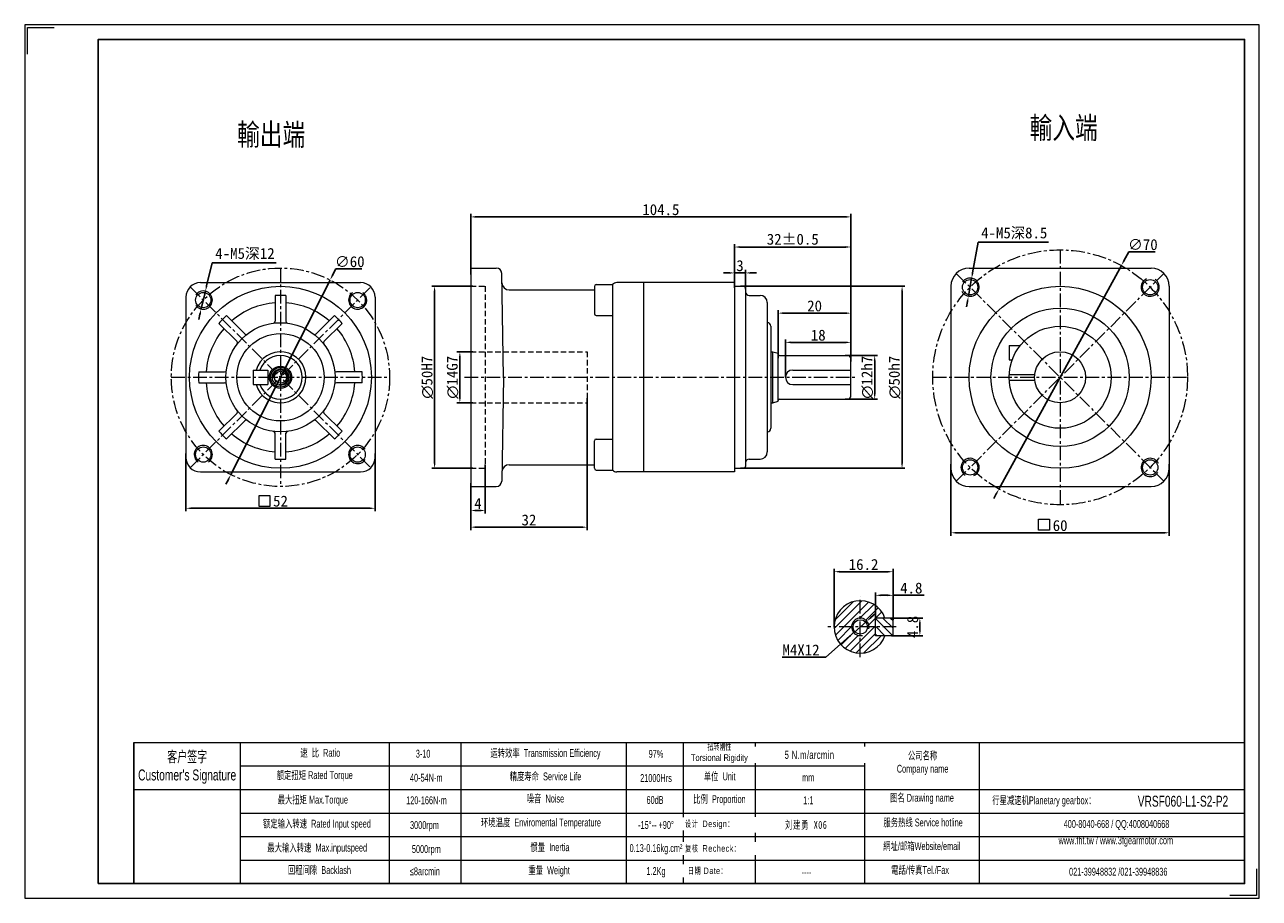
# Model space of a CAD drawing. Header units: millimetres. Extents: x 844 to 1183, y 143 to 383.
import ezdxf

# ---------------------------------------------------------------- set-up
doc = ezdxf.new("R2010")
doc.units = ezdxf.units.MM
doc.header["$PDSIZE"] = -5
doc.linetypes.add('CENTER', pattern=[2, 1.25, -0.25, 0.25, -0.25])
doc.linetypes.add('DASHED', pattern=[0.75, 0.5, -0.25])
doc.layers.get('0').update_dxf_attribs({"lineweight": 0})
doc.layers.get('Defpoints').update_dxf_attribs({"lineweight": 18})
for name, color, linetype, lineweight in [('1', 1, 'Continuous', 13), ('2', 2, 'DASHED', 13), ('3', 3, 'CENTER', 13), ('5', 7, 'Continuous', 13), ('CAXA4', 3, 'Continuous', 25), ('SLD-0', 7, 'Continuous', 18), ('图框_外框线', 7, 'Continuous', 18)]:
    doc.layers.add(name, color=color, linetype=linetype, lineweight=lineweight)
doc.layers.add('7标注层', color=4, linetype='Continuous')
doc.styles.add('机械', font='txt', dxfattribs={"width": 0.667})
doc.styles.add('标准', font='arial.ttf', dxfattribs={"width": 0.667})
doc.dimstyles.get("Standard").update_dxf_attribs({"dimtxt": 5, "dimasz": 3, "dimexe": 0.8, "dimexo": 0, "dimtad": 1, "dimtoh": 1, "dimdec": 3, "dimdsep": 46, "dimtxsty": 'Standard', "dimcen": 0.09, "dimclrd": 1, "dimclre": 1, "dimclrt": 3, "dimadec": 3, "dimazin": 2, "dimtfac": 1, "dimtdec": 4, "dimtmove": 0, "dimatfit": 3, "dimfxl": 1, "dimtolj": 1, "dimtzin": 0, "dimarcsym": 0})

# ---------------------------------------------------------------- blocks, each defined once
blk = doc.blocks.new('*D1')
at = {"layer": '7标注层', "color": 1, "lineweight": -2, "ltscale": 3}
for p, q in [((1077.67, 219.78), (1077.67, 227.29)), ((1079.17, 226.49), (1080.97, 226.49)), ((1082.47, 219.74), (1082.47, 227.29)), ((1082.47, 226.49), (1091, 226.49))]:
    blk.add_line(p, q, dxfattribs=at)
at = {"layer": '7标注层', "color": 1}
for points in [[(1079.17, 226.74), (1079.17, 226.24), (1077.67, 226.49)], [(1080.97, 226.24), (1080.97, 226.74), (1082.47, 226.49)]]:
    blk.add_solid(points, dxfattribs=at)
at = {"layer": 'Defpoints', "color": 0}
for p in [(1082.47, 226.49), (1077.67, 219.78), (1082.47, 219.74)]:
    blk.add_point(p, dxfattribs=at)
at = {"layer": '7标注层', "color": 3, "insert": (1087.48, 228.46), "char_height": 3, "attachment_point": 5}
blk.add_mtext('\\A1;{4.8}', dxfattribs=at)
blk = doc.blocks.new('*D2')
at = {"layer": '7标注层', "color": 1, "lineweight": -2, "ltscale": 3}
for p, q in [((1066.27, 217.8), (1066.27, 233.77)), ((1080.97, 232.97), (1067.77, 232.97)), ((1082.47, 224.45), (1082.47, 233.77))]:
    blk.add_line(p, q, dxfattribs=at)
at = {"layer": '7标注层', "color": 1}
for points in [[(1067.77, 233.22), (1067.77, 232.72), (1066.27, 232.97)], [(1080.97, 232.72), (1080.97, 233.22), (1082.47, 232.97)]]:
    blk.add_solid(points, dxfattribs=at)
at = {"layer": 'Defpoints', "color": 0}
for p in [(1066.27, 232.97), (1082.47, 224.45), (1066.27, 217.8)]:
    blk.add_point(p, dxfattribs=at)
at = {"layer": '7标注层', "color": 3, "insert": (1074.37, 234.94), "char_height": 3, "attachment_point": 5}
blk.add_mtext('\\A1;16.2', dxfattribs=at)
blk = doc.blocks.new('*D3')
at = {"layer": '7标注层', "color": 1, "lineweight": -2, "ltscale": 3}
for p, q in [((1081.97, 220.2), (1090.64, 220.2)), ((1089.84, 218.7), (1089.84, 216.9)), ((1082.06, 215.4), (1090.64, 215.4))]:
    blk.add_line(p, q, dxfattribs=at)
at = {"layer": '7标注层', "color": 1}
for points in [[(1090.09, 218.7), (1089.59, 218.7), (1089.84, 220.2)], [(1089.59, 216.9), (1090.09, 216.9), (1089.84, 215.4)]]:
    blk.add_solid(points, dxfattribs=at)
at = {"layer": 'Defpoints', "color": 0}
for p in [(1081.97, 220.2), (1082.06, 215.4), (1089.84, 215.4)]:
    blk.add_point(p, dxfattribs=at)
at = {"layer": '7标注层', "color": 3, "insert": (1087.87, 217.8), "char_height": 3, "attachment_point": 5, "rotation": 90}
blk.add_mtext('\\A1;4.8', dxfattribs=at)
blk = doc.blocks.new('*D4')
at = {"layer": '7标注层', "color": 1, "lineweight": -2, "ltscale": 3}
for p, q in [((1076.4, 220.37), (1077.52, 221.36)), ((1075.27, 219.38), (1071.66, 216.22)), ((1064.03, 209.52), (1070.54, 215.23)), ((1051.97, 209.52), (1064.03, 209.52))]:
    blk.add_line(p, q, dxfattribs=at)
at = {"layer": '7标注层', "color": 1}
for points in [[(1076.23, 220.56), (1076.56, 220.18), (1075.27, 219.38)], [(1070.7, 215.04), (1070.37, 215.41), (1071.66, 216.22)]]:
    blk.add_solid(points, dxfattribs=at)
at = {"layer": 'Defpoints', "color": 0}
for p in [(1075.27, 219.38), (1071.66, 216.22)]:
    blk.add_point(p, dxfattribs=at)
at = {"layer": '7标注层', "color": 3, "insert": (1057.18, 211.48), "char_height": 3, "attachment_point": 5}
blk.add_mtext('\\A1;{M4X12}', dxfattribs=at)
blk = doc.blocks.new('*D5')
at = {"layer": '7标注层', "color": 1, "lineweight": -2, "ltscale": 3}
for p, q in [((1147.27, 320.82), (1145.93, 318.37)), ((1154.46, 320.82), (1147.27, 320.82)), ((1111.56, 255.67), (1145.21, 317.06)), ((1110.84, 254.36), (1110.12, 253.04))]:
    blk.add_line(p, q, dxfattribs=at)
at = {"layer": '7标注层', "color": 1}
for points in [[(1145.71, 318.49), (1146.15, 318.25), (1145.21, 317.06)], [(1111.06, 254.24), (1110.62, 254.48), (1111.56, 255.67)]]:
    blk.add_solid(points, dxfattribs=at)
at = {"layer": 'Defpoints', "color": 0}
for p in [(1145.21, 317.06), (1111.56, 255.67)]:
    blk.add_point(p, dxfattribs=at)
at = {"layer": '7标注层', "color": 3, "insert": (1151.11, 322.79), "char_height": 3, "attachment_point": 5}
blk.add_mtext('\\A1;∅70', dxfattribs=at)
blk = doc.blocks.new('*D6')
at = {"layer": '7标注层', "color": 1, "lineweight": -2, "ltscale": 3}
for p, q in [((1105.83, 323.51), (1104.33, 315.05)), ((1125.22, 323.51), (1105.83, 323.51)), ((1103.2, 308.65), (1104.07, 313.57)), ((1102.94, 307.17), (1102.68, 305.7))]:
    blk.add_line(p, q, dxfattribs=at)
at = {"layer": '7标注层', "color": 1}
for points in [[(1104.08, 315.09), (1104.58, 315.01), (1104.07, 313.57)], [(1103.18, 307.13), (1102.69, 307.22), (1103.2, 308.65)]]:
    blk.add_solid(points, dxfattribs=at)
at = {"layer": 'Defpoints', "color": 0}
for p in [(1104.07, 313.57), (1103.2, 308.65)]:
    blk.add_point(p, dxfattribs=at)
at = {"layer": '7标注层', "color": 3, "insert": (1115.77, 325.87), "char_height": 3, "attachment_point": 5}
blk.add_mtext('\\A1;{4-M5深8.5}', dxfattribs=at)
blk = doc.blocks.new('*D7')
at = {"layer": '7标注层', "color": 1, "lineweight": -2, "ltscale": 3}
for p, q in [((1098.38, 262.54), (1098.38, 242.86)), ((1158.38, 262.54), (1158.38, 242.86)), ((1099.88, 243.66), (1156.88, 243.66))]:
    blk.add_line(p, q, dxfattribs=at)
at = {"layer": '7标注层', "color": 1}
for points in [[(1099.88, 243.91), (1099.88, 243.41), (1098.38, 243.66)], [(1156.88, 243.41), (1156.88, 243.91), (1158.38, 243.66)]]:
    blk.add_solid(points, dxfattribs=at)
at = {"layer": 'Defpoints', "color": 0}
for p in [(1098.38, 262.54), (1158.38, 262.54), (1158.38, 243.66)]:
    blk.add_point(p, dxfattribs=at)
at = {"layer": '7标注层', "color": 3, "insert": (1128.38, 245.63), "char_height": 3, "attachment_point": 5}
blk.add_mtext('\\A1;60', dxfattribs=at)
blk = doc.blocks.new('*D8')
at = {"layer": '7标注层', "color": 1, "lineweight": -2, "ltscale": 3}
for p, q in [((967.01, 293.36), (962.63, 293.36)), ((963.43, 291.86), (963.43, 280.86)), ((967.01, 279.36), (962.63, 279.36))]:
    blk.add_line(p, q, dxfattribs=at)
at = {"layer": '7标注层', "color": 1}
for points in [[(963.68, 291.86), (963.18, 291.86), (963.43, 293.36)], [(963.18, 280.86), (963.68, 280.86), (963.43, 279.36)]]:
    blk.add_solid(points, dxfattribs=at)
at = {"layer": 'Defpoints', "color": 0}
for p in [(967.01, 293.36), (963.43, 279.36), (967.01, 279.36)]:
    blk.add_point(p, dxfattribs=at)
at = {"layer": '7标注层', "color": 3, "insert": (961.42, 286.36), "char_height": 3, "attachment_point": 5, "rotation": 90}
blk.add_mtext('\\A1;{\\fISOCPEUR|b0|i0|c0|p34;∅\\fFangSong|b0|i0|c134|p49;14G7}', dxfattribs=at)
blk = doc.blocks.new('*D9')
at = {"layer": '7标注层', "color": 1, "lineweight": -2, "ltscale": 3}
for p, q in [((966.98, 311.36), (955.68, 311.36)), ((956.48, 262.86), (956.48, 309.86)), ((966.98, 261.36), (955.68, 261.36))]:
    blk.add_line(p, q, dxfattribs=at)
at = {"layer": '7标注层', "color": 1}
for points in [[(956.73, 309.86), (956.23, 309.86), (956.48, 311.36)], [(956.23, 262.86), (956.73, 262.86), (956.48, 261.36)]]:
    blk.add_solid(points, dxfattribs=at)
at = {"layer": 'Defpoints', "color": 0}
for p in [(956.48, 311.36), (966.98, 311.36), (966.98, 261.36)]:
    blk.add_point(p, dxfattribs=at)
at = {"layer": '7标注层', "color": 3, "insert": (954.48, 286.36), "char_height": 3, "attachment_point": 5, "rotation": 90}
blk.add_mtext('\\A1;{\\fISOCPEUR|b0|i0|c0|p34;∅\\fFangSong|b0|i0|c134|p49;50H7}', dxfattribs=at)
blk = doc.blocks.new('*D10')
at = {"layer": '7标注层', "color": 1, "lineweight": -2, "ltscale": 3}
for p, q in [((1069.35, 292.36), (1078.23, 292.36)), ((1077.43, 281.86), (1077.43, 290.86)), ((1069.35, 280.36), (1078.23, 280.36))]:
    blk.add_line(p, q, dxfattribs=at)
at = {"layer": '7标注层', "color": 1}
for points in [[(1077.68, 290.86), (1077.18, 290.86), (1077.43, 292.36)], [(1077.18, 281.86), (1077.68, 281.86), (1077.43, 280.36)]]:
    blk.add_solid(points, dxfattribs=at)
at = {"layer": 'Defpoints', "color": 0}
for p in [(1069.35, 292.36), (1077.43, 292.36), (1069.35, 280.36)]:
    blk.add_point(p, dxfattribs=at)
at = {"layer": '7标注层', "color": 3, "insert": (1075.38, 286.36), "char_height": 3, "attachment_point": 5, "rotation": 90}
blk.add_mtext('\\A1;{\\fISOCPEUR|b0|i0|c0|p34;∅\\fFangSong|b0|i0|c134|p49;12h7}', dxfattribs=at)
blk = doc.blocks.new('*D11')
at = {"layer": '7标注层', "color": 1, "lineweight": -2, "ltscale": 3}
for p, q in [((1040.56, 311.36), (1085.75, 311.36)), ((1084.95, 309.86), (1084.95, 262.86)), ((1040.56, 261.36), (1085.75, 261.36))]:
    blk.add_line(p, q, dxfattribs=at)
at = {"layer": '7标注层', "color": 1}
for points in [[(1085.2, 309.86), (1084.7, 309.86), (1084.95, 311.36)], [(1084.7, 262.86), (1085.2, 262.86), (1084.95, 261.36)]]:
    blk.add_solid(points, dxfattribs=at)
at = {"layer": 'Defpoints', "color": 0}
for p in [(1040.56, 311.36), (1040.56, 261.36), (1084.95, 261.36)]:
    blk.add_point(p, dxfattribs=at)
at = {"layer": '7标注层', "color": 3, "insert": (1082.9, 286.36), "char_height": 3, "attachment_point": 5, "rotation": 90}
blk.add_mtext('\\A1;{\\fISOCPEUR|b0|i0|c0|p34;∅\\fFangSong|b0|i0|c134|p49;50h7}', dxfattribs=at)
blk = doc.blocks.new('*D12')
at = {"layer": '7标注层', "color": 1, "lineweight": -2, "ltscale": 3}
for p, q in [((1052.91, 286.36), (1052.91, 296.75)), ((1054.41, 295.95), (1069.41, 295.95)), ((1070.91, 290.66), (1070.91, 296.75))]:
    blk.add_line(p, q, dxfattribs=at)
at = {"layer": '7标注层', "color": 1}
for points in [[(1054.41, 296.2), (1054.41, 295.7), (1052.91, 295.95)], [(1069.41, 295.7), (1069.41, 296.2), (1070.91, 295.95)]]:
    blk.add_solid(points, dxfattribs=at)
at = {"layer": 'Defpoints', "color": 0}
for p in [(1070.91, 295.95), (1070.91, 290.66), (1052.91, 286.36)]:
    blk.add_point(p, dxfattribs=at)
at = {"layer": '7标注层', "color": 3, "insert": (1061.91, 297.92), "char_height": 3, "attachment_point": 5}
blk.add_mtext('\\A1;18', dxfattribs=at)
blk = doc.blocks.new('*D13')
at = {"layer": '7标注层', "color": 1, "lineweight": -2, "ltscale": 3}
for p, q in [((1050.91, 291.65), (1050.91, 304.78)), ((1052.41, 303.98), (1069.41, 303.98)), ((1070.91, 293.31), (1070.91, 304.78))]:
    blk.add_line(p, q, dxfattribs=at)
at = {"layer": '7标注层', "color": 1}
for points in [[(1052.41, 304.23), (1052.41, 303.73), (1050.91, 303.98)], [(1069.41, 303.73), (1069.41, 304.23), (1070.91, 303.98)]]:
    blk.add_solid(points, dxfattribs=at)
at = {"layer": 'Defpoints', "color": 0}
for p in [(1070.91, 303.98), (1070.91, 293.31), (1050.91, 291.65)]:
    blk.add_point(p, dxfattribs=at)
at = {"layer": '7标注层', "color": 3, "insert": (1060.91, 305.95), "char_height": 3, "attachment_point": 5}
blk.add_mtext('\\A1;20', dxfattribs=at)
blk = doc.blocks.new('*D14')
at = {"layer": '7标注层', "color": 1, "lineweight": -2, "ltscale": 3}
for p, q in [((1038.91, 311.36), (1038.91, 322.94)), ((1070.91, 302.46), (1070.91, 322.94)), ((1069.41, 322.14), (1040.41, 322.14))]:
    blk.add_line(p, q, dxfattribs=at)
at = {"layer": '7标注层', "color": 1}
for points in [[(1040.41, 322.39), (1040.41, 321.89), (1038.91, 322.14)], [(1069.41, 321.89), (1069.41, 322.39), (1070.91, 322.14)]]:
    blk.add_solid(points, dxfattribs=at)
at = {"layer": 'Defpoints', "color": 0}
for p in [(1038.91, 322.14), (1038.91, 311.36), (1070.91, 302.46)]:
    blk.add_point(p, dxfattribs=at)
at = {"layer": '7标注层', "color": 3, "insert": (1054.91, 324.26), "char_height": 3, "attachment_point": 5}
blk.add_mtext('\\A1;{32%%P0.5}', dxfattribs=at)
blk = doc.blocks.new('*D15')
at = {"layer": '7标注层', "color": 1, "lineweight": -2, "ltscale": 3}
for p, q in [((1038.91, 310.91), (1038.91, 315.83)), ((1041.91, 310.54), (1041.91, 315.83)), ((1037.41, 315.03), (1035.91, 315.03)), ((1038.91, 315.03), (1041.91, 315.03)), ((1043.41, 315.03), (1044.91, 315.03))]:
    blk.add_line(p, q, dxfattribs=at)
at = {"layer": '7标注层', "color": 1}
for points in [[(1037.41, 314.78), (1037.41, 315.28), (1038.91, 315.03)], [(1043.41, 315.28), (1043.41, 314.78), (1041.91, 315.03)]]:
    blk.add_solid(points, dxfattribs=at)
at = {"layer": 'Defpoints', "color": 0}
for p in [(1041.91, 315.03), (1038.91, 310.91), (1041.91, 310.54)]:
    blk.add_point(p, dxfattribs=at)
at = {"layer": '7标注层', "color": 3, "insert": (1040.41, 317), "char_height": 3, "attachment_point": 5}
blk.add_mtext('\\A1;3', dxfattribs=at)
blk = doc.blocks.new('*D16')
at = {"layer": '7标注层', "color": 1, "lineweight": -2, "ltscale": 3}
for p, q in [((966.41, 314.63), (966.41, 331.22)), ((1069.41, 330.42), (967.91, 330.42)), ((1070.91, 320.3), (1070.91, 331.22))]:
    blk.add_line(p, q, dxfattribs=at)
at = {"layer": '7标注层', "color": 1}
for points in [[(967.91, 330.67), (967.91, 330.17), (966.41, 330.42)], [(1069.41, 330.17), (1069.41, 330.67), (1070.91, 330.42)]]:
    blk.add_solid(points, dxfattribs=at)
at = {"layer": 'Defpoints', "color": 0}
for p in [(966.41, 330.42), (1070.91, 320.3), (966.41, 314.63)]:
    blk.add_point(p, dxfattribs=at)
at = {"layer": '7标注层', "color": 3, "insert": (1018.66, 332.39), "char_height": 3, "attachment_point": 5}
blk.add_mtext('\\A1;104.5', dxfattribs=at)
blk = doc.blocks.new('*D17')
at = {"layer": '7标注层', "color": 1, "lineweight": -2, "ltscale": 3}
for p, q in [((970.41, 262.42), (970.41, 248.98)), ((966.41, 257.25), (966.41, 248.98)), ((968.91, 249.78), (967.91, 249.78))]:
    blk.add_line(p, q, dxfattribs=at)
at = {"layer": '7标注层', "color": 1}
for points in [[(967.91, 250.03), (967.91, 249.53), (966.41, 249.78)], [(968.91, 249.53), (968.91, 250.03), (970.41, 249.78)]]:
    blk.add_solid(points, dxfattribs=at)
at = {"layer": 'Defpoints', "color": 0}
for p in [(970.41, 262.42), (966.41, 257.25), (966.41, 249.78)]:
    blk.add_point(p, dxfattribs=at)
at = {"layer": '7标注层', "color": 3, "insert": (968.41, 251.73), "char_height": 3, "attachment_point": 5}
blk.add_mtext('\\A1;4', dxfattribs=at)
blk = doc.blocks.new('*D18')
at = {"layer": '7标注层', "color": 1, "lineweight": -2, "ltscale": 3}
for p, q in [((998.41, 280.62), (998.41, 244.4)), ((966.41, 252.35), (966.41, 244.4)), ((967.91, 245.2), (996.91, 245.2))]:
    blk.add_line(p, q, dxfattribs=at)
at = {"layer": '7标注层', "color": 1}
for points in [[(967.91, 245.45), (967.91, 244.95), (966.41, 245.2)], [(996.91, 244.95), (996.91, 245.45), (998.41, 245.2)]]:
    blk.add_solid(points, dxfattribs=at)
at = {"layer": 'Defpoints', "color": 0}
for p in [(998.41, 280.62), (966.41, 252.35), (998.41, 245.2)]:
    blk.add_point(p, dxfattribs=at)
at = {"layer": '7标注层', "color": 3, "insert": (982.41, 247.16), "char_height": 3, "attachment_point": 5}
blk.add_mtext('\\A1;32', dxfattribs=at)
blk = doc.blocks.new('*D19')
at = {"layer": '7标注层', "color": 1, "lineweight": -2, "ltscale": 3}
for p, q in [((888.13, 265.46), (888.13, 249.59)), ((940.13, 265.46), (940.13, 249.59)), ((938.63, 250.39), (889.63, 250.39))]:
    blk.add_line(p, q, dxfattribs=at)
at = {"layer": '7标注层', "color": 1}
for points in [[(889.63, 250.64), (889.63, 250.14), (888.13, 250.39)], [(938.63, 250.14), (938.63, 250.64), (940.13, 250.39)]]:
    blk.add_solid(points, dxfattribs=at)
at = {"layer": 'Defpoints', "color": 0}
for p in [(888.13, 265.46), (940.13, 265.46), (888.13, 250.39)]:
    blk.add_point(p, dxfattribs=at)
at = {"layer": '7标注层', "color": 3, "insert": (914.13, 252.34), "char_height": 3, "attachment_point": 5}
blk.add_mtext('\\A1;52', dxfattribs=at)
blk = doc.blocks.new('*D20')
at = {"layer": '7标注层', "color": 1, "lineweight": -2, "ltscale": 3}
for p, q in [((929.33, 316.13), (928.45, 314.42)), ((936.51, 316.13), (929.33, 316.13)), ((900.49, 259.64), (927.77, 313.08)), ((899.81, 258.31), (899.12, 256.97))]:
    blk.add_line(p, q, dxfattribs=at)
at = {"layer": '7标注层', "color": 1}
for points in [[(928.23, 314.53), (928.68, 314.3), (927.77, 313.08)], [(900.03, 258.2), (899.58, 258.42), (900.49, 259.64)]]:
    blk.add_solid(points, dxfattribs=at)
at = {"layer": 'Defpoints', "color": 0}
for p in [(927.77, 313.08), (900.49, 259.64)]:
    blk.add_point(p, dxfattribs=at)
at = {"layer": '7标注层', "color": 3, "insert": (933.17, 318.1), "char_height": 3, "attachment_point": 5}
blk.add_mtext('\\A1;∅60', dxfattribs=at)
blk = doc.blocks.new('*D21')
at = {"layer": '7标注层', "color": 1, "lineweight": -2, "ltscale": 3}
for p, q in [((895.32, 317.78), (893.83, 311.47)), ((912.95, 317.78), (895.32, 317.78)), ((892.34, 305.14), (893.49, 310.01)), ((892, 303.68), (891.66, 302.22))]:
    blk.add_line(p, q, dxfattribs=at)
at = {"layer": '7标注层', "color": 1}
for points in [[(893.59, 311.53), (894.08, 311.41), (893.49, 310.01)], [(892.24, 303.63), (891.76, 303.74), (892.34, 305.14)]]:
    blk.add_solid(points, dxfattribs=at)
at = {"layer": 'Defpoints', "color": 0}
for p in [(893.49, 310.01), (892.34, 305.14)]:
    blk.add_point(p, dxfattribs=at)
at = {"layer": '7标注层', "color": 3, "insert": (904.38, 320.23), "char_height": 3, "attachment_point": 5}
blk.add_mtext('\\A1;{\\fFangSong|b0|i0|c134|p34;4-M5深12}', dxfattribs=at)

msp = doc.modelspace()

# ---------------------------------------------------------------- hatches: boundary and pattern name
at = {"layer": '5', "ltscale": 3}
h = msp.add_hatch(dxfattribs=at)
h.set_pattern_fill('ANSI31', color=256, scale=12, style=0)
h.set_pattern_definition([(45, (-407.3388, -352.5782), (-1.0606602, 1.0606602), [])])
h.paths.add_polyline_path([(1066.2667, 217.7994, -0.41421356), (1073.4667, 224.9994), (1073.4667, 220.1994, 0.41421356), (1071.0667, 217.7994)])
h.paths.add_polyline_path([(1066.2667, 217.7994), (1071.0667, 217.7994, 0.41421356), (1073.4667, 215.3994), (1073.4667, 210.5994, -0.41421356)])
h.paths.add_polyline_path([(1073.4667, 210.5994), (1073.4667, 215.3994), (1073.4667, 215.8194, 0.41421356), (1075.4467, 217.7994), (1075.8667, 217.7994), (1077.6667, 217.7994), (1077.6667, 215.3994), (1080.2549, 215.3994, -0.31783725)])
h.paths.add_polyline_path([(1073.4667, 224.9994, -0.31783725), (1080.2549, 220.1994), (1077.6667, 220.1994), (1077.6667, 217.7994), (1075.8667, 217.7994, 0.41421356), (1073.4667, 220.1994)])
h = msp.add_hatch(dxfattribs=at)
h.set_pattern_fill('ANSI31', color=256, scale=12, angle=90, style=0)
h.set_pattern_definition([(135, (-407.3388, -352.5782), (-1.0606602, -1.0606602), [])])
h.paths.add_polyline_path([(1077.6667, 217.7994), (1077.6667, 220.1994), (1080.2549, 220.1994), (1082.4667, 220.1994), (1082.4667, 217.7994)])
h.paths.add_polyline_path([(1077.6667, 217.7994), (1082.4667, 217.7994), (1082.4667, 215.3994), (1080.2549, 215.3994), (1077.6667, 215.3994)])

# ---------------------------------------------------------------- linework, layer by layer
at = {"ltscale": 3}
for p, q in [((966.4077, 316.3636), (966.4077, 256.3636)), ((966.4077, 316.3636), (973.4337, 316.3636)), ((1103.3832, 316.3636), (1153.3832, 316.3636)), ((892.1296, 312.3636), (936.1296, 312.3636)), ((975.4314, 286.3636), (974.9335, 314.8898)), ((1013.9077, 312.3636), (1006.5697, 312.3636)), ((1013.9077, 312.3636), (1013.9077, 260.3636)), ((1038.9077, 312.3636), (1013.9077, 312.3636)), ((1038.9077, 312.3636), (1038.9077, 260.3636)), ((912.6296, 308.8135), (912.6296, 301.734)), ((915.6296, 308.8135), (915.6296, 301.734)), ((976.9779, 310.3636), (1000.4077, 310.3636)), ((1000.4077, 311.3268), (1000.4077, 303.8268)), ((1000.9077, 311.8268), (1005.4077, 311.8268)), ((1005.4077, 311.8268), (1005.4077, 260.9004)), ((1038.9077, 311.3636), (1041.7738, 311.3636)), ((1041.9077, 310.8636), (1041.9077, 261.8636)), ((1042.9077, 308.8636), (1045.9077, 308.8636)), ((1098.3832, 311.3636), (1098.3832, 261.3636)), ((1158.3832, 311.3636), (1158.3832, 261.3636)), ((888.1296, 308.3636), (888.1296, 264.3636)), ((940.1296, 308.3636), (940.1296, 264.3636)), ((1047.9077, 306.8636), (1047.9077, 265.8636)), ((899.3157, 303.2988), (904.3217, 298.2928)), ((928.9434, 303.2988), (923.9374, 298.2928)), ((1000.9077, 303.3268), (1005.4077, 303.3268)), ((897.1944, 301.1774), (902.2004, 296.1715)), ((931.0647, 301.1774), (926.0588, 296.1715)), ((1048.9077, 300.3636), (1048.9077, 272.3636)), ((1048.9077, 293.3636), (1049.4077, 293.3636)), ((1049.4077, 279.3636), (1049.4077, 293.3636)), ((1049.4077, 293.3636), (1050.9077, 292.9617)), ((1050.9077, 279.7655), (1050.9077, 292.9617)), ((1051.3077, 292.3636), (1069.9077, 292.3636)), ((1114.3832, 295.1136), (1117.4545, 295.1136)), ((1114.3832, 295.1136), (1114.3832, 291.1136)), ((1070.9077, 281.3636), (1070.9077, 291.3636)), ((1114.3832, 291.1136), (1115.2136, 291.1136)), ((891.6796, 287.8636), (898.7591, 287.8636)), ((906.6296, 288.3636), (910.6296, 288.3636)), ((906.6296, 288.3636), (906.6296, 284.3636)), ((910.6296, 288.3636), (910.6296, 284.3636)), ((936.5795, 287.8636), (929.5, 287.8636)), ((975.4314, 286.3636), (974.9335, 257.8374)), ((1054.9077, 288.3636), (1070.9077, 288.3636)), ((1114.4033, 287.1136), (1121.4235, 287.1136)), ((1114.4033, 285.6136), (1121.4235, 285.6136)), ((891.6796, 284.8636), (898.7591, 284.8636)), ((906.6296, 284.3636), (910.6296, 284.3636)), ((936.5795, 284.8636), (929.5, 284.8636)), ((1054.9077, 284.3636), (1070.9077, 284.3636)), ((1048.9077, 279.3636), (1049.4077, 279.3636)), ((1049.4077, 279.3636), (1050.9077, 279.7655)), ((1051.3077, 280.3636), (1069.9077, 280.3636)), ((897.1944, 271.5498), (902.2004, 276.5557)), ((931.0647, 271.5498), (926.0588, 276.5557)), ((899.3157, 269.4284), (904.3217, 274.4344)), ((928.9434, 269.4284), (923.9374, 274.4344)), ((912.6296, 263.9137), (912.6296, 270.9932)), ((915.6296, 263.9137), (915.6296, 270.9932)), ((1000.4077, 261.4004), (1000.4077, 268.9004)), ((1000.9077, 269.4004), (1005.4077, 269.4004)), ((976.9779, 262.3636), (1000.4077, 262.3636)), ((1038.9077, 261.3636), (1041.7738, 261.3636)), ((1042.9077, 263.8636), (1045.9077, 263.8636)), ((892.1296, 260.3636), (936.1296, 260.3636)), ((1000.9077, 260.9004), (1005.4077, 260.9004)), ((1013.9077, 260.3636), (1006.5697, 260.3636)), ((1038.9077, 260.3636), (1013.9077, 260.3636)), ((966.4077, 256.3636), (973.4337, 256.3636)), ((1103.3832, 256.3636), (1153.3832, 256.3636)), ((1077.6667, 215.3994), (1077.6667, 220.1994)), ((1082.4667, 220.1994), (1077.6667, 220.1994)), ((1082.4667, 215.3994), (1082.4667, 220.1994)), ((1082.4667, 215.3994), (1077.6667, 215.3994))]:
    msp.add_line(p, q, dxfattribs=at)
for p, q in [((903.0633, 186.0907), (903.0633, 147.3091)), ((943.9984, 186.0907), (943.9984, 147.3091))]:
    msp.add_line(p, q)
for points in [[(911.2327, 253.9171), (911.2327, 250.9171), (908.2327, 250.9171), (908.2327, 253.9171)], [(1125.4829, 247.3781), (1125.4829, 244.3781), (1122.4829, 244.3781), (1122.4829, 247.3781)]]:
    msp.add_lwpolyline(points, close=True, dxfattribs=at)
for centre, radius in [((1103.6345, 311.1123), 2.1), ((1153.1319, 311.1123), 2.1), ((914.1296, 286.3636), 25), ((892.9164, 307.5768), 2.1), ((935.3428, 307.5768), 2.1), ((1128.3832, 286.3636), 25), ((1128.3832, 286.3636), 19), ((914.1296, 286.3636), 15), ((1128.3832, 286.3636), 14), ((914.1296, 286.3636), 12), ((1128.3832, 286.3636), 7), ((914.1296, 286.3636), 3.05), ((914.1296, 286.3636), 2.7), ((914.1296, 286.3636), 2.25), ((914.1296, 286.3636), 1.65), ((892.9164, 265.1504), 2.1), ((935.3428, 265.1504), 2.1), ((1103.6345, 261.6149), 2.1), ((1153.1319, 261.6149), 2.1), ((1073.4667, 217.7994), 1.98)]:
    msp.add_circle(centre, radius, dxfattribs=at)
for centre, radius, start, end in [((973.4337, 314.8636), 1.5, 1, 90), ((1103.3832, 311.3636), 5, 90, 180), ((1153.3832, 311.3636), 5, 0, 90), ((892.1296, 308.3636), 4, 90, 180), ((936.1296, 308.3636), 4, 0, 90), ((976.9779, 312.3636), 2, 181.000027, 270), ((1006.5697, 310.8636), 1.5, 90.000003, 140.773215), ((914.1296, 286.3636), 22.5, 86.177446, 93.822554), ((1000.9077, 311.3268), 0.5, 90, 180), ((1040.9077, 310.8636), 1, 0, 30), ((1042.9077, 309.8636), 1, 180, 270), ((1045.9077, 306.8636), 2, 0, 90), ((914.1296, 286.3636), 20.5, 94.196124, 130.803876), ((914.1296, 286.3636), 20.5, 49.196124, 85.803876), ((914.1296, 286.3636), 22.5, 131.177446, 138.822554), ((914.1296, 286.3636), 22.5, 41.177446, 48.822554), ((1000.9077, 303.8268), 0.5, 180, 270), ((914.1296, 286.3636), 20.5, 139.196124, 175.803876), ((912.1296, 301.734), 0.5, 277.413674, 0), ((916.1296, 301.734), 0.5, 180, 262.586326), ((914.1296, 286.3636), 20.5, 4.196124, 40.803876), ((1047.9077, 300.3636), 1, 0, 90), ((901.8468, 295.8179), 0.5, 322.413674, 45), ((904.6753, 298.6463), 0.5, 225, 307.586326), ((923.5839, 298.6463), 0.5, 232.413674, 315), ((926.4123, 295.8179), 0.5, 135, 217.586326), ((914.1296, 286.3636), 7, 196.60155, 163.39845), ((914.1296, 286.3636), 6, 199.471221, 160.528779), ((1051.3077, 292.7636), 0.4, 180, 270), ((1069.9077, 291.3636), 1, 0, 90), ((914.1296, 286.3636), 22.5, 176.177446, 183.822554), ((898.7591, 288.3636), 0.5, 270, 352.586326), ((929.5, 288.3636), 0.5, 187.413674, 270), ((914.1296, 286.3636), 22.5, 356.177446, 3.822554), ((1054.9077, 286.3636), 2, 90, 270), ((914.1296, 286.3636), 20.5, 184.196124, 220.803876), ((898.7591, 284.3636), 0.5, 7.413674, 90), ((929.5, 284.3636), 0.5, 90, 172.586326), ((914.1296, 286.3636), 20.5, 319.196124, 355.803876), ((1051.3077, 279.9636), 0.4, 90, 180), ((1069.9077, 281.3636), 1, 270, 0), ((901.8468, 276.9093), 0.5, 315, 37.586326), ((926.4123, 276.9093), 0.5, 142.413674, 225), ((914.1296, 286.3636), 22.5, 221.177446, 228.822554), ((904.6753, 274.0809), 0.5, 52.413674, 135), ((912.1296, 270.9932), 0.5, 0, 82.586326), ((916.1296, 270.9932), 0.5, 97.413674, 180), ((923.5839, 274.0809), 0.5, 45, 127.586326), ((914.1296, 286.3636), 22.5, 311.177446, 318.822554), ((1047.9077, 272.3636), 1, 270, 0), ((914.1296, 286.3636), 20.5, 229.196124, 265.803876), ((914.1296, 286.3636), 20.5, 274.196124, 310.803876), ((1000.9077, 268.9004), 0.5, 90, 180), ((1045.9077, 265.8636), 2, 270, 0), ((892.1296, 264.3636), 4, 180, 270), ((914.1296, 286.3636), 22.5, 266.177446, 273.822554), ((936.1296, 264.3636), 4, 270, 0), ((976.9779, 260.3636), 2, 90, 178.999973), ((1000.9077, 261.4004), 0.5, 180, 270), ((1040.9077, 261.8636), 1, 330, 0), ((1042.9077, 262.8636), 1, 90, 180), ((1103.3832, 261.3636), 5, 180, 270), ((1153.3832, 261.3636), 5, 270, 0), ((1006.5697, 261.8636), 1.5, 219.226785, 269.999997), ((973.4337, 257.8636), 1.5, 270, 359), ((1073.4667, 217.7994), 7.2, 19.471221, 340.528779)]:
    msp.add_arc(centre, radius, start, end, dxfattribs=at)
at = {"layer": '1', "ltscale": 3}
for centre, radius, start, end in [((1103.6345, 311.1123), 2.5, 204.923703, 146.803039), ((1153.1319, 311.1123), 2.5, 114.923703, 56.803039), ((892.9164, 307.5768), 2.5, 215.813386, 145.832717), ((935.3428, 307.5768), 2.5, 125.813386, 55.832717), ((914.1296, 286.3636), 2, 260.465392, 188.190206), ((892.9164, 265.1504), 2.5, 305.813386, 235.832717), ((935.3428, 265.1504), 2.5, 35.813386, 325.832717), ((1103.6345, 261.6149), 2.5, 294.923703, 236.803039), ((1153.1319, 261.6149), 2.5, 24.923703, 326.803039), ((1073.4667, 217.7994), 2.4, 348.007255, 283.589192)]:
    msp.add_arc(centre, radius, start, end, dxfattribs=at)
at = {"layer": '2', "ltscale": 3}
for p, q in [((966.4077, 311.3636), (970.4077, 311.3636)), ((970.4077, 311.3636), (970.4077, 261.3636)), ((966.4077, 293.3636), (998.4077, 293.3636)), ((998.4077, 293.3636), (998.4077, 279.3636)), ((966.4077, 279.3636), (998.4077, 279.3636)), ((966.4077, 261.3636), (970.4077, 261.3636))]:
    msp.add_line(p, q, dxfattribs=at)
at = {"layer": '3', "ltscale": 3}
for p, q in [((1128.3832, 321.3636), (1128.3832, 251.3636)), ((914.1296, 316.3636), (914.1296, 256.3636)), ((1099.8477, 257.8281), (1156.9187, 314.8991)), ((1099.8477, 314.8991), (1156.9187, 257.8281)), ((889.3808, 261.6149), (938.8783, 311.1123)), ((889.3808, 311.1123), (938.8783, 261.6149)), ((884.1296, 286.3636), (944.1296, 286.3636)), ((964.7385, 286.3636), (1072.1747, 286.3636)), ((1093.3832, 286.3636), (1163.3832, 286.3636)), ((1073.4667, 209.5258), (1073.4667, 226.073)), ((1083.3678, 217.7994), (1064.5432, 217.7994))]:
    msp.add_line(p, q, dxfattribs=at)
for centre, radius in [((1128.3832, 286.3636), 35), ((914.1296, 286.3636), 30)]:
    msp.add_circle(centre, radius, dxfattribs=at)
at = {"layer": '7标注层', "color": 0}
msp.add_line((873.8086, 186.0907), (873.8086, 147.3157), dxfattribs=at)
at = {"layer": 'SLD-0'}
for p, q in [((963.7217, 186.0907), (963.7217, 147.3201)), ((1009.1149, 186.0907), (1009.1149, 147.3157))]:
    msp.add_line(p, q, dxfattribs=at)
at = {"layer": '图框_外框线'}
for p, q in [((873.8086, 186.0907), (1179.0797, 186.0907)), ((1024.8045, 186.0907), (1024.8045, 147.5308)), ((1044.6127, 186.0907), (1044.6127, 147.3157)), ((1074.6319, 186.0907), (1074.6319, 147.3157)), ((1106.1519, 186.0907), (1106.1519, 147.3157)), ((903.0633, 179.6211), (1074.6319, 179.6211)), ((873.8086, 173.1515), (1179.0797, 173.1515)), ((903.0633, 166.6818), (1179.0797, 166.6818)), ((903.0633, 160.2122), (1179.0797, 160.2122)), ((903.0633, 153.7426), (1179.0797, 153.7426))]:
    msp.add_line(p, q, dxfattribs=at)
at = {"layer": '图框_外框线', "color": 3}
msp.add_lwpolyline([(843.8383, 143.2766), (1183.1187, 143.2766), (1183.1187, 383.1964), (843.8383, 383.1964)], close=True, dxfattribs=at)
for points in [[(844.6461, 375.1183), (844.6461, 382.3885), (851.9164, 382.3885)], [(1182.3109, 151.3547), (1182.3109, 144.0844), (1175.0406, 144.0844)]]:
    msp.add_lwpolyline(points, dxfattribs=at)
at = {"layer": '图框_外框线', "color": 3, "lineweight": 25}
msp.add_lwpolyline([(864.0336, 147.3157), (1179.0797, 147.3157), (1179.0797, 379.1573), (864.0336, 379.1573)], close=True, dxfattribs=at)

# ---------------------------------------------------------------- texts
at = {"layer": 'CAXA4', "color": 3, "char_height": 6, "width": 39.786667, "attachment_point": 5, "style": '机械'}
for s, insert in [('{\\W0.8;輸出端}', (911.5633, 352.6933)), ('{\\W0.8;輸入端}', (1129.3497, 354.5476))]:
    msp.add_mtext(s, dxfattribs=dict(at, insert=insert))
at = {"layer": 'SLD-0', "color": 1, "attachment_point": 2, "style": '标准'}
for s, insert, char_height, width in [("{\\fSimSun|b0|i0|c134|p2;客户签字}\\PCustomer's Signature", (888.4864, 183.6969), 3.019162, 37.558682), ('{\\fSimSun|b0|i0|c134|p2;速 比 }Ratio', (925.0647, 184.3118), 2.156544, 17.620928), ('3-10', (953.3273, 184.063), 2.15654, 9.169174), ('{\\fSimSun|b0|i0|c134|p2;运转效率 }Transmission Efficiency', (986.9501, 184.2455), 2.156544, 36.647345), ('97%', (1017.3251, 184.0253), 2.15654, 27.57936), ('{\\f宋体|b0|i0|c134|p2;\\W0.65;扭转刚性 \\P\\fArial|b0|i0|c0|p34;Torsional Rigidity}', (1034.7506, 185.8118), 1.8, 45.34626), ('{\\fSimSun|b0|i0|c134|p2;公司名称}\\PCompany name', (1090.5918, 183.5367), 2.156544, 27.57936), ('{\\fSimSun|b0|i0|c134|p2;额定扭矩} Rated Torque', (923.5488, 178.1769), 2.156544, 24.215455), ('40-54N·m', (954.1826, 177.4696), 2.15654, 9.169174), ('{\\fSimSun|b0|i0|c134|p2;精度寿命 }Service Life', (986.9501, 177.8363), 2.156544, 36.647345), ('21000Hrs', (1017.3251, 177.3786), 2.15654, 27.57936), ('{\\fSimSun|b0|i0|c134|p2;单位 }Unit', (1034.8258, 177.8278), 2.156544, 27.57936), ('mm', (1059.1402, 177.5225), 2.15654, 27.57936), ('{\\fSimSun|b0|i0|c134|p2;最大扭矩} Max.Torque', (923.0183, 171.436), 2.156544, 27.853764), ('120-166N·m', (954.2591, 171.2751), 2.15654, 11.528083), ('{\\fSimSun|b0|i0|c134|p2;噪音 }Noise', (986.9501, 171.7361), 2.156544, 36.647345), ('60dB', (1017.0595, 171.3589), 2.15654, 27.57936), ('{\\fSimSun|b0|i0|c134|p2;比例 }Proportion', (1034.7467, 171.5883), 2.156544, 27.57936), ('1:1', (1059.1933, 171.2679), 2.15654, 27.57936), ('{\\fSimSun|b0|i0|c134|p2;图名} Drawing name', (1090.4149, 171.9589), 2.156544, 27.57936), ('  {\\fSimSun|b0|i0|c134|p2;行星减速机}Planetary gearbox{\\fSimSun|b0|i0|c134|p2;：}', (1123.3651, 171.2661), 2.156544, 39.818732), ('\\pxt3.59424;{\\C256;VRSF060-L1-S2-P2}', (1162.144, 171.4382), 3, 27.57936), ('{\\fSimSun|b0|i0|c134|p2;额定输入转速 }Rated Input speed', (924.1552, 164.8467), 2.156544, 39.678411), ('3000rpm', (953.7003, 164.4544), 2.15654, 9.169174), ('{\\fSimSun|b0|i0|c134|p2;环境温度 }Enviromental Temperature', (985.7137, 165.1725), 2.156544, 36.647345), ('-15%%D-- +90%%D', (1017.3251, 164.5008), 2.156544, 27.57936), ('{\\fSimSun|b0|i0|c134|p2;服务热线} Service hotline', (1090.7208, 165.1777), 2.156544, 27.57936), ('400-8040-668 / QQ:4008040668', (1143.8804, 164.7656), 2.156544, 48.132296), ('www.fht.tw / www.3fgearmotor.com ', (1143.6815, 160.2738), 2.156544, 36.354754), ('{\\fSimSun|b0|i0|c134|p2;最大输入转速 }Max.inputspeed ', (924.231, 158.2574), 2.156544, 36.494863), ('5000rpm', (954.215, 157.8696), 2.15654, 16.550263), ('{\\fSimSun|b0|i0|c134|p2;惯量 }Inertia', (988.1864, 158.3772), 2.156544, 36.647345), ('0.13-0.16kg.cm²', (1017.3251, 158.1426), 2.156544, 27.57936), ('{\\fSimSun|b0|i0|c134|p2;網址}/{\\fSimSun|b0|i0|c134|p2;邮箱}Website/email', (1090.385, 158.6804), 2.156544, 27.57936), ('{\\fSimSun|b0|i0|c134|p2;回程间隙 }Backlash', (924.8373, 152.1225), 2.156544, 17.620928), ('≤8arcmin ', (953.8206, 151.7652), 2.15654, 9.169174), ('{\\fSimSun|b0|i0|c134|p2;重量 }Weight', (987.9546, 152.0453), 2.156544, 36.647345), ('1.2Kg', (1017.3251, 151.8363), 2.15654, 27.57936), ('{\\fSimSun|b0|i0|c134|p2;電話}/{\\fSimSun|b0|i0|c134|p2;传真}Tel./Fax', (1089.9018, 152.1324), 2.156544, 27.57936), ('021-39948832 /021-39948836 ', (1144.3613, 151.6609), 2.156544, 27.57936)]:
    msp.add_mtext(s, dxfattribs=dict(at, insert=insert, char_height=char_height, width=width))

# ---------------------------------------------------------------- dimensions: what is measured, and where the dimension line sits
at = {"layer": '7标注层', "ltscale": 3}
for base, p1, p2, override, picture, middle in [((966.4077, 330.4234), (1070.9077, 320.3027), (966.4077, 314.6324), {"dimtxt": 3, "dimasz": 1.5, "dimgap": 0.5}, '*D16', (1018.6577, 332.3899)), ((1041.9077, 315.0295), (1038.9077, 310.9094), (1041.9077, 310.54), {"dimtxt": 3, "dimasz": 1.5, "dimgap": 0.5, "dimdec": 3}, '*D15', (1040.4077, 316.9959)), ((1070.9077, 303.9792), (1050.9077, 291.6495), (1070.9077, 293.3061), {"dimtxt": 3, "dimasz": 1.5, "dimgap": 0.5}, '*D13', (1060.9077, 305.9457)), ((1070.9077, 295.9522), (1052.9077, 286.3636), (1070.9077, 290.66), {"dimtxt": 3, "dimasz": 1.5, "dimgap": 0.5}, '*D12', (1061.9077, 297.9187)), ((998.4077, 245.1978), (966.4077, 252.3535), (998.4077, 280.6229), {"dimtxt": 3, "dimasz": 1.5, "dimgap": 0.5}, '*D18', (982.4077, 247.1642)), ((888.1296, 250.3869), (940.1296, 265.46), (888.1296, 265.46), {"dimtxt": 3, "dimasz": 1.5, "dimgap": 0.5}, '*D19', (914.1296, 252.3366)), ((966.4077, 249.7798), (970.4077, 262.416), (966.4077, 257.25), {"dimtxt": 3, "dimasz": 1.5, "dimgap": 0.5}, '*D17', (968.4077, 251.7295)), ((1158.3832, 243.6618), (1098.3832, 262.537), (1158.3832, 262.537), {"dimtxt": 3, "dimasz": 1.5, "dimgap": 0.5}, '*D7', (1128.3832, 245.6283)), ((1066.2667, 232.9713), (1082.4667, 224.4458), (1066.2667, 217.7994), {"dimtxt": 3, "dimasz": 1.5, "dimgap": 0.5}, '*D2', (1074.3667, 234.9378))]:
    dim = msp.add_linear_dim(base=base, p1=p1, p2=p2, dimstyle='Standard', override=override, dxfattribs=at)
    dim.commit()
    dim.dimension.update_dxf_attribs({"geometry": picture, "text_midpoint": middle})
for base, p1, p2, text, override, picture, middle in [((1038.9077, 322.142), (1070.9077, 302.4608), (1038.9077, 311.3636), '{<>%%P0.5}', {"dimtxt": 3, "dimasz": 1.5, "dimgap": 0.5, "dimtxsty": 'Standard'}, '*D14', (1054.9077, 324.2593)), ((1082.4667, 226.4942), (1077.6667, 219.7806), (1082.4667, 219.738), '{<>}', {"dimtxt": 3, "dimasz": 1.5, "dimgap": 0.5}, '*D1', (1087.4834, 228.4606))]:
    dim = msp.add_linear_dim(base=base, p1=p1, p2=p2, text=text, dimstyle='Standard', override=override, dxfattribs=at)
    dim.commit()
    dim.dimension.update_dxf_attribs({"geometry": picture, "text_midpoint": middle})
for p1, p2, text, override, picture, middle in [((1103.1993, 308.6505), (1104.0697, 313.5742), '{4-M5深8.5}', {"dimtxt": 3, "dimasz": 1.5, "dimgap": 0.5, "dimtxsty": 'Standard'}, '*D6', (1115.7709, 323.5136)), ((892.3433, 305.1434), (893.4895, 310.0102), '{\\fFangSong|b0|i0|c134|p34;4-M5深12}', {"dimtxt": 3, "dimasz": 1.5, "dimgap": 0.5, "dimtxsty": 'Standard'}, '*D21', (904.3827, 317.7819)), ((1075.2703, 219.3828), (1071.6631, 216.2161), '{M4X12}', {"dimtxt": 3, "dimasz": 1.5, "dimgap": 0.5}, '*D4', (1057.1789, 209.5183))]:
    dim = msp.add_diameter_dim_2p(p1=p1, p2=p2, text=text, dimstyle='Standard', override=override, dxfattribs=at)
    dim.commit()
    dim.dimension.update_dxf_attribs({"geometry": picture, "text_midpoint": middle, "dimtype": 163})
for p1, p2, picture, middle in [((1111.5608, 255.6715), (1145.2056, 317.0557), '*D5', (1151.1139, 320.8227)), ((900.4875, 259.6448), (927.7716, 313.0824), '*D20', (933.1711, 316.1296))]:
    dim = msp.add_diameter_dim_2p(p1=p1, p2=p2, dimstyle='Standard', override={"dimtxt": 3, "dimasz": 1.5, "dimgap": 0.5}, dxfattribs=at)
    dim.commit()
    dim.dimension.update_dxf_attribs({"geometry": picture, "text_midpoint": middle, "dimtype": 163})
for base, p1, p2, text, picture, middle in [((956.4811, 311.3636), (966.9793, 261.3636), (966.9793, 311.3636), '{\\fISOCPEUR|b0|i0|c0|p34;∅\\fFangSong|b0|i0|c134|p49;<>H7}', '*D9', (954.4811, 286.3636)), ((1084.9513, 261.3636), (1040.5583, 311.3636), (1040.5583, 261.3636), '{\\fISOCPEUR|b0|i0|c0|p34;∅\\fFangSong|b0|i0|c134|p49;<>h7}', '*D11', (1082.8999, 286.3636)), ((963.4252, 279.3636), (967.0123, 293.3636), (967.0123, 279.3636), '{\\fISOCPEUR|b0|i0|c0|p34;∅\\fFangSong|b0|i0|c134|p49;<>G7}', '*D8', (961.4166, 286.3636)), ((1077.435, 292.3636), (1069.349, 280.3636), (1069.349, 292.3636), '{\\fISOCPEUR|b0|i0|c0|p34;∅\\fFangSong|b0|i0|c134|p49;<>h7}', '*D10', (1075.3835, 286.3636))]:
    dim = msp.add_linear_dim(base=base, p1=p1, p2=p2, angle=90, text=text, dimstyle='Standard', override={"dimtxt": 3, "dimasz": 1.5, "dimgap": 0.5, "dimtxsty": 'Standard'}, dxfattribs=at)
    dim.commit()
    dim.dimension.update_dxf_attribs({"geometry": picture, "text_midpoint": middle})
dim = msp.add_linear_dim(base=(1089.8413, 215.3994), p1=(1081.9718, 220.1994), p2=(1082.0569, 215.3994), angle=90, dimstyle='Standard', override={"dimtxt": 3, "dimasz": 1.5, "dimgap": 0.5}, dxfattribs=at)
dim.commit()
dim.dimension.update_dxf_attribs({"geometry": '*D3', "text_midpoint": (1089.8413, 217.7994), "dimtype": 160})

# ---------------------------------------------------------------- next in the draw order: texts
at = {"layer": 'SLD-0', "color": 1, "attachment_point": 2, "style": '标准', "bg_fill": 2}
for s, insert, char_height, width in [('{\\T1.1;5 N.m/arcmin}', (1059.5198, 183.8131), 2.2464, 28.728501), ('{\\fSimSun|b0|i0|c134|p2;\\T1.1;设计 \\fArial|b0|i0|c0|p34;Design\\fSimSun|b0|i0|c134|p2;：}', (1032.0414, 164.6251), 1.79712, 22.9828), ('{\\fSimSun|b0|i0|c134|p2;\\T1.1;复核 \\fArial|b0|i0|c0|p34;Recheck\\fSimSun|b0|i0|c134|p2;：}', (1032.9291, 157.872), 1.79712, 22.9828), ('{\\T1.1;日期 Date：}', (1031.4925, 151.7314), 1.79712, 22.9828), ('----', (1058.696, 151.3016), 1.79712, 22.9828)]:
    msp.add_mtext(s, dxfattribs=dict(at, insert=insert, char_height=char_height, width=width))

# ---------------------------------------------------------------- next in the draw order: texts
at = {"layer": 'SLD-0', "color": 1, "insert": (1058.5794, 164.5183), "char_height": 2.156544, "width": 27.57936, "attachment_point": 2, "style": '标准', "bg_fill": 2}
msp.add_mtext('{\\fSimSun|b0|i0|c134|p2;\\T1.1;刘建勇 X06}', dxfattribs=at)

doc.saveas('drawing.dxf')
